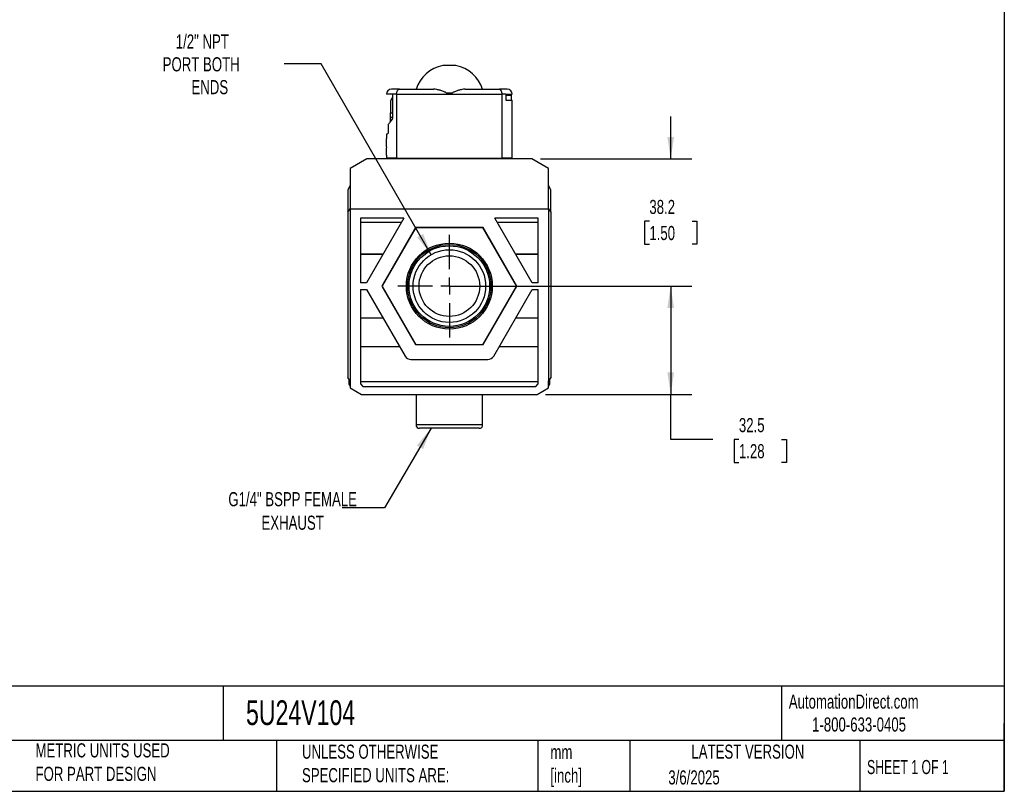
# Model space of a CAD drawing. Header units: millimetres. Extents: x 13 to 546, y 13 to 419.
# Tile 3 of 5: x 250 to 546, y 13 to 244. Entities that reach past the tile are written whole.
import ezdxf

# ---------------------------------------------------------------- set-up
doc = ezdxf.new("R2010")
doc.units = ezdxf.units.MM
doc.header["$LTSCALE"] = 2
doc.linetypes.add('SLD-Center', pattern=[19.05, 15.24, -1.27, 1.27, -1.27])
doc.linetypes.add('SLD-Solid', pattern=[0])
doc.layers.add('CENTER', color=40, linetype='SLD-Center')
doc.layers.add('DIMENSIONS', color=140, linetype='SLD-Solid', lineweight=25)
doc.layers.add('TEXT', color=140, linetype='SLD-Solid', lineweight=25)
doc.styles.add('SLDTEXTSTYLE0', font='TXT', dxfattribs={"width": 0.7})
doc.styles.add('SLDTEXTSTYLE1', font='TXT', dxfattribs={"width": 0.65})
doc.dimstyles.new('SLDDIMSTYLE0', dxfattribs={"dimtxt": 4.316016, "dimasz": 6.604, "dimexe": 0, "dimexo": 0.0625, "dimgap": 1.079004, "dimtad": 0, "dimtih": 1, "dimtoh": 1, "dimrnd": 1e-09, "dimzin": 12, "dimdsep": 46, "dimtxsty": 'SLDTEXTSTYLE0', "dimsah": 1, "dimcen": 0.09, "dimadec": 0, "dimazin": 3, "dimtfac": 1, "dimtofl": 0, "dimtmove": 0, "dimatfit": 3, "dimfxl": 0, "dimfrac": 2, "dimtolj": 1, "dimtzin": 12, "dimarcsym": 0})
doc.dimstyles.new('SLDDIMSTYLE1', dxfattribs={"dimtxt": 4.316016, "dimasz": 6.604, "dimexe": 0, "dimexo": 0.0625, "dimgap": 1.079004, "dimtad": 0, "dimtih": 1, "dimtoh": 1, "dimrnd": 1e-09, "dimzin": 12, "dimdsep": 46, "dimtxsty": 'SLDTEXTSTYLE0', "dimsah": 1, "dimcen": 0.09, "dimadec": 0, "dimazin": 3, "dimtfac": 1, "dimtmove": 0, "dimatfit": 0, "dimfxl": 0, "dimfrac": 2, "dimtolj": 1, "dimtzin": 12, "dimarcsym": 0})
doc.dimstyles.new('SLDDIMSTYLE4', dxfattribs={"dimtxt": 4.316016, "dimasz": 6.604, "dimexe": 0, "dimexo": 0.0625, "dimgap": 1.079004, "dimtad": 0, "dimtih": 1, "dimtoh": 1, "dimrnd": 1e-09, "dimzin": 12, "dimdsep": 46, "dimtxsty": 'SLDTEXTSTYLE0', "dimsah": 1, "dimcen": 0, "dimadec": 0, "dimazin": 3, "dimtfac": 1, "dimtofl": 0, "dimtmove": 0, "dimatfit": 3, "dimfxl": 0, "dimfrac": 2, "dimtolj": 1, "dimtzin": 12, "dimarcsym": 0})
doc.dimstyles.new('SLDDIMSTYLE5', dxfattribs={"dimtxt": 0.18, "dimasz": 6.604, "dimexe": 0, "dimexo": 0.0625, "dimgap": 0, "dimtad": 0, "dimtih": 1, "dimtoh": 1, "dimdec": 0, "dimrnd": 1e-09, "dimzin": 0, "dimdsep": 46, "dimtxsty": 'Standard', "dimsah": 1, "dimcen": 0.09, "dimadec": 0, "dimazin": 0, "dimtfac": 6.604, "dimtdec": 0, "dimtofl": 0, "dimtmove": 0, "dimatfit": 3, "dimfxl": 0, "dimfrac": 2, "dimtolj": 1, "dimtzin": 0, "dimarcsym": 0})

# ---------------------------------------------------------------- blocks, each defined once
blk = doc.blocks.new('_D_7')
at = {"layer": 'DIMENSIONS'}
for p, q in [((445.93, 202.58), (445.93, 215.28)), ((406.81, 202.58), (452.28, 202.58)), ((439.52, 183.85), (438.07, 183.85)), ((438.07, 183.85), (438.07, 176.99)), ((452.34, 183.85), (453.79, 183.85)), ((453.79, 183.85), (453.79, 176.99)), ((438.07, 176.99), (439.52, 176.99)), ((453.79, 176.99), (452.34, 176.99)), ((382.01, 164.38), (452.28, 164.38)), ((445.93, 164.38), (445.93, 151.68))]:
    blk.add_line(p, q, dxfattribs=at)
for points in [[(445.93, 202.58), (446.95, 209.19), (444.92, 209.19)], [(445.93, 164.38), (444.92, 157.78), (446.95, 157.78)]]:
    blk.add_solid(points, dxfattribs=at)
at = {"layer": 'DIMENSIONS', "char_height": 4.233, "attachment_point": 1, "style": 'SLDTEXTSTYLE0'}
for s, insert in [('38.2', (439.52, 190.27)), ('1.50', (439.52, 182.44))]:
    blk.add_mtext(s, dxfattribs=dict(at, insert=insert))
blk = doc.blocks.new('_D_8')
at = {"layer": 'DIMENSIONS'}
for p, q in [((382.01, 164.38), (452.28, 164.38)), ((445.93, 164.38), (445.93, 131.88)), ((408.34, 131.88), (452.28, 131.88)), ((445.93, 118.33), (445.93, 131.88)), ((458.63, 118.33), (445.93, 118.33)), ((466.41, 118.33), (464.96, 118.33)), ((464.96, 118.33), (464.96, 111.47)), ((479.24, 118.33), (480.69, 118.33)), ((480.69, 118.33), (480.69, 111.47)), ((464.96, 111.47), (466.41, 111.47)), ((480.69, 111.47), (479.24, 111.47))]:
    blk.add_line(p, q, dxfattribs=at)
for points in [[(445.93, 164.38), (444.92, 157.78), (446.95, 157.78)], [(445.93, 131.88), (446.95, 138.49), (444.92, 138.49)]]:
    blk.add_solid(points, dxfattribs=at)
at = {"layer": 'DIMENSIONS', "char_height": 4.233, "attachment_point": 1, "style": 'SLDTEXTSTYLE0'}
for s, insert in [('32.5', (466.41, 124.76)), ('1.28', (466.41, 116.93))]:
    blk.add_mtext(s, dxfattribs=dict(at, insert=insert))
blk = doc.blocks.new('_D_9')
at = {"layer": 'DIMENSIONS'}
for p, q in [((340.97, 231.07), (329.86, 231.07)), ((374.02, 173.82), (340.97, 231.07))]:
    blk.add_line(p, q, dxfattribs=at)
blk.add_solid([(374.02, 173.82), (371.6, 180.05), (369.84, 179.03)], dxfattribs=at)
at = {"layer": 'DIMENSIONS', "char_height": 4.233, "attachment_point": 1, "style": 'SLDTEXTSTYLE0'}
for s, insert in [('1/2" NPT', (297.33, 239.95)), ('PORT BOTH', (293.4, 233.09)), ('ENDS', (302.04, 226.24))]:
    blk.add_mtext(s, dxfattribs=dict(at, insert=insert))
blk = doc.blocks.new('SW_CENTERMARKSYMBOL_11')
at = {"layer": 'CENTER', "color": 0}
for p, q in [((0, 5.08), (0, 15.44)), ((-5.08, 0), (-15.44, 0)), ((0, 0), (-2.54, 0)), ((0, 0), (0, 2.54)), ((0, 0), (0, -2.54)), ((0, 0), (2.54, 0)), ((5.08, 0), (15.44, 0)), ((0, -5.08), (0, -15.44))]:
    blk.add_line(p, q, dxfattribs=at)

msp = doc.modelspace()

# ---------------------------------------------------------------- linework, layer by layer
for p, q in [((381.452, 230.595), (377.483, 230.595)), ((362.488, 221.984), (360.568, 221.984)), ((364.457, 223.484), (362.068, 223.484)), ((362.488, 214.694), (362.488, 221.984)), ((363.621, 221.984), (362.488, 221.984)), ((363.621, 221.984), (363.621, 202.757)), ((363.621, 221.984), (379.468, 221.984)), ((364.457, 223.484), (374.717, 223.484)), ((380.363, 222.324), (378.573, 222.324)), ((379.468, 221.984), (395.315, 221.984)), ((384.219, 223.484), (394.479, 223.484)), ((396.868, 223.484), (394.479, 223.484)), ((395.315, 202.757), (395.315, 221.984)), ((396.448, 221.984), (395.315, 221.984)), ((396.448, 221.984), (396.448, 220.184)), ((396.448, 221.984), (398.368, 221.984)), ((361.768, 219.484), (361.768, 216.44)), ((396.448, 221.684), (398.168, 221.684)), ((396.448, 220.184), (398.368, 220.184)), ((398.168, 220.184), (398.168, 221.684)), ((398.368, 202.757), (398.368, 220.184)), ((361.768, 215.126), (361.768, 216.44)), ((361.768, 216.44), (362.488, 216.44)), ((361.768, 213.69), (361.768, 215.126)), ((361.768, 215.126), (362.488, 215.126)), ((360.568, 209.984), (360.568, 208.684)), ((360.568, 209.984), (360.646, 209.984)), ((361.064, 212.818), (361.064, 210.334)), ((360.583, 208.684), (360.568, 208.684)), ((360.583, 206.184), (360.583, 208.684)), ((360.674, 206.184), (360.583, 206.184)), ((354.668, 202.584), (349.668, 199.697)), ((404.268, 202.584), (354.668, 202.584)), ((398.418, 202.671), (360.518, 202.671)), ((360.568, 203.684), (360.568, 202.757)), ((363.621, 202.757), (360.568, 202.757)), ((409.268, 199.697), (404.268, 202.584)), ((349.668, 199.697), (349.668, 187.584)), ((409.268, 187.584), (409.268, 199.697)), ((349.668, 194.545), (348.968, 193.332)), ((348.968, 193.332), (348.968, 186.546)), ((409.968, 193.332), (409.268, 194.545)), ((409.968, 186.546), (409.968, 193.332)), ((348.968, 186.546), (349.668, 187.584)), ((348.968, 186.546), (348.968, 136.924)), ((349.668, 187.584), (409.268, 187.584)), ((349.668, 187.584), (349.668, 135.924)), ((409.268, 187.584), (409.268, 135.924)), ((409.268, 187.584), (409.968, 186.546)), ((409.968, 186.546), (409.968, 136.924)), ((352.768, 184.784), (352.768, 165.384)), ((365.785, 184.784), (352.768, 184.784)), ((352.768, 183.628), (365.117, 183.628)), ((365.785, 184.784), (354.584, 165.384)), ((406.168, 184.784), (393.151, 184.784)), ((404.352, 165.384), (393.151, 184.784)), ((393.819, 183.628), (406.168, 183.628)), ((406.168, 165.384), (406.168, 184.784)), ((369.335, 181.934), (359.203, 164.384)), ((369.364, 181.884), (359.261, 164.384)), ((389.6, 181.934), (369.335, 181.934)), ((389.571, 181.884), (369.364, 181.884)), ((399.675, 164.384), (389.571, 181.884)), ((399.733, 164.384), (389.6, 181.934)), ((359.524, 173.94), (352.768, 173.94)), ((352.768, 173.934), (359.52, 173.934)), ((406.168, 173.94), (399.412, 173.94)), ((399.415, 173.934), (406.168, 173.934)), ((354.584, 165.384), (352.768, 165.384)), ((352.768, 163.384), (354.584, 163.384)), ((352.768, 163.384), (352.768, 134.991)), ((354.584, 163.384), (366.16, 143.334)), ((359.203, 164.384), (369.335, 146.834)), ((359.261, 164.384), (369.364, 146.884)), ((389.571, 146.884), (399.675, 164.384)), ((389.6, 146.834), (399.733, 164.384)), ((392.776, 143.334), (404.352, 163.384)), ((406.168, 165.384), (404.352, 165.384)), ((404.352, 163.384), (406.168, 163.384)), ((406.168, 134.991), (406.168, 163.384)), ((352.768, 154.834), (359.52, 154.834)), ((352.768, 154.828), (359.524, 154.828)), ((399.412, 154.828), (406.168, 154.828)), ((399.415, 154.834), (406.168, 154.834)), ((352.768, 146.221), (364.493, 146.221)), ((369.335, 146.834), (389.6, 146.834)), ((369.364, 146.884), (389.571, 146.884)), ((394.443, 146.221), (406.168, 146.221)), ((367.892, 142.334), (391.044, 142.334)), ((349.668, 135.924), (348.968, 136.924)), ((349.268, 136.459), (349.268, 136.496)), ((349.268, 136.459), (349.293, 136.459)), ((349.268, 136.434), (349.268, 134.957)), ((349.311, 136.434), (349.268, 136.434)), ((409.968, 136.924), (409.268, 135.924)), ((409.625, 136.434), (409.668, 136.434)), ((409.668, 136.459), (409.642, 136.459)), ((409.668, 136.496), (409.668, 136.459)), ((409.668, 134.957), (409.668, 136.434)), ((349.268, 134.957), (349.668, 134.364)), ((349.668, 135.924), (349.668, 133.884)), ((349.668, 133.884), (353.132, 131.884)), ((352.768, 135.734), (406.168, 135.734)), ((352.768, 134.991), (353.475, 134.284)), ((353.475, 134.284), (405.461, 134.284)), ((405.461, 134.284), (406.168, 134.991)), ((405.804, 131.884), (409.268, 133.884)), ((409.268, 133.884), (409.268, 135.924)), ((409.268, 134.364), (409.668, 134.957)), ((353.132, 131.884), (405.804, 131.884)), ((369.468, 131.884), (369.468, 122.684)), ((389.468, 122.684), (389.468, 131.884)), ((389.468, 122.684), (369.468, 122.684)), ((388.468, 121.684), (370.468, 121.684))]:
    msp.add_line(p, q)
at = {"flags": 128}
for points in [[(363.583, 202.684), (364.355, 202.684), (365.203, 202.684), (366.124, 202.684), (367.112, 202.684), (368.162, 202.684), (369.27, 202.684), (370.429, 202.684), (371.633, 202.684), (372.878, 202.684), (374.155, 202.684), (375.46, 202.684), (376.784, 202.684), (378.123, 202.684), (379.468, 202.684), (380.813, 202.684), (382.151, 202.684), (383.476, 202.684), (384.78, 202.684), (386.058, 202.684), (387.302, 202.684), (388.507, 202.684), (389.666, 202.684), (390.774, 202.684), (391.824, 202.684), (392.812, 202.684), (393.732, 202.684), (394.581, 202.684), (395.353, 202.684)], [(398.368, 202.757), (398.319, 202.757), (398.172, 202.757), (397.928, 202.757), (397.588, 202.757), (397.155, 202.757), (396.629, 202.757), (396.015, 202.757), (395.315, 202.757)]]:
    msp.add_lwpolyline(points, dxfattribs=at)
for radius in [12.9, 12.5, 12.1, 10.9, 9.103]:
    msp.add_circle((379.468, 164.384), radius)
for centre, radius, start, end in [((379.468, 220.284), 10.5, 100.89504, 162.25616), ((379.468, 220.284), 10.5, 17.74384, 79.10496), ((362.068, 221.984), 1.5, 90, 180), ((396.868, 221.984), 1.5, 0, 90), ((363.968, 219.484), 2.2, 132.27749, 180), ((360.568, 202.584), 0.1, 120, 180), ((360.468, 202.757), 0.1, 300, 359.99946), ((398.468, 202.757), 0.1, 179.99998, 240), ((398.368, 202.584), 0.1, 0, 60), ((367.892, 144.334), 2, 210, 270), ((391.044, 144.334), 2, 270, 330), ((370.468, 122.684), 1, 180, 269.99999), ((388.468, 122.684), 1, 270.00001, 0)]:
    msp.add_arc(centre, radius, start, end)
for points, knots in [([(363.621, 221.984), (363.621, 222.09), (363.627, 222.195), (363.651, 222.399), (363.669, 222.5), (363.737, 222.781), (363.803, 222.948), (364.04, 223.347), (364.249, 223.484), (364.457, 223.484)], [0, 0, 0, 0, 0.125, 0.125, 0.25, 0.25, 0.5, 0.5, 1, 1, 1, 1]), ([(378.573, 222.324), (378.556, 222.366), (378.526, 222.401), (378.46, 222.462), (378.424, 222.489), (378.312, 222.563), (378.232, 222.606), (377.992, 222.726), (377.828, 222.795), (377.335, 222.988), (377, 223.097), (376.341, 223.279), (376.014, 223.351), (375.364, 223.454), (375.041, 223.484), (374.717, 223.484)], [0, 0, 0, 0, 0.03125, 0.03125, 0.0625, 0.0625, 0.125, 0.125, 0.25, 0.25, 0.5, 0.5, 0.75, 0.75, 1, 1, 1, 1]), ([(384.219, 223.484), (383.896, 223.484), (383.573, 223.454), (382.922, 223.352), (382.595, 223.279), (381.934, 223.096), (381.6, 222.987), (381.106, 222.794), (380.942, 222.725), (380.702, 222.606), (380.624, 222.563), (380.513, 222.489), (380.477, 222.463), (380.41, 222.401), (380.379, 222.366), (380.363, 222.324)], [0, 0, 0, 0, 0.25, 0.25, 0.5, 0.5, 0.75, 0.75, 0.875, 0.875, 0.9375, 0.9375, 0.96875, 0.96875, 1, 1, 1, 1]), ([(395.315, 221.984), (395.315, 222.09), (395.309, 222.195), (395.285, 222.399), (395.267, 222.5), (395.199, 222.781), (395.133, 222.948), (394.896, 223.347), (394.687, 223.484), (394.479, 223.484)], [0, 0, 0, 0, 0.125, 0.125, 0.25, 0.25, 0.5, 0.5, 1, 1, 1, 1]), ([(361.064, 212.818), (361.235, 213.037), (361.444, 213.307), (361.923, 213.934), (362.192, 214.292), (362.488, 214.694)], [0, 0, 0, 0, 0.5, 0.5, 1, 1, 1, 1]), ([(363.621, 202.757), (363.621, 202.747), (363.619, 202.737), (363.616, 202.728), (363.613, 202.719), (363.608, 202.71), (363.601, 202.702), (363.596, 202.695), (363.59, 202.689), (363.583, 202.684)], [0, 0, 0, 0, 0.000029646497, 0.000029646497, 0.000029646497, 0.000059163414, 0.000059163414, 0.000059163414, 0.000084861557, 0.000084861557, 0.000084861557, 0.000084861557])]:
    msp.add_open_spline(points, degree=3, knots=knots)
for points in [[(378.573, 222.324), (378.871, 222.212), (379.169, 222.098), (379.468, 221.984)], [(379.468, 221.984), (379.766, 222.098), (380.065, 222.212), (380.363, 222.324)], [(360.646, 209.984), (360.725, 210.051), (360.865, 210.168), (361.064, 210.334)], [(360.568, 203.684), (360.568, 204.519), (360.603, 205.354), (360.674, 206.184)], [(395.353, 202.684), (395.33, 202.702), (395.315, 202.728), (395.315, 202.757)]]:
    msp.add_open_spline(points, degree=3)
at = {"layer": 'TEXT'}
for p, q in [((546.1, 419.1), (546.1, 12.7)), ((546.1, 44.252), (12.7, 44.252)), ((311.518, 44.252), (311.518, 27.94)), ((479.151, 44.252), (479.151, 27.94)), ((546.1, 12.7), (546.1, 33.02)), ((546.1, 27.94), (12.7, 27.94)), ((327.56, 27.94), (327.56, 12.7)), ((406.049, 27.94), (406.049, 12.7)), ((433.624, 27.94), (433.624, 12.7)), ((502.697, 27.94), (502.697, 12.7)), ((12.7, 12.7), (546.1, 12.7))]:
    msp.add_line(p, q, dxfattribs=at)

# ---------------------------------------------------------------- block references
at = {"layer": 'CENTER'}
msp.add_blockref('SW_CENTERMARKSYMBOL_11', (379.468, 164.384), dxfattribs=at)

# ---------------------------------------------------------------- texts
at = {"layer": 'TEXT'}
for s, insert, char_height, attachment_point, style in [('G1/4" BSPP FEMALE^JEXHAUST', (332.416, 102.52), 4.23333, 2, 'SLDTEXTSTYLE0'), ('AutomationDirect.com', (481.39, 41.753), 4.23333, 1, 'SLDTEXTSTYLE0'), ('5U24V104', (318.415, 40.013), 7.4083, 1, 'SLDTEXTSTYLE0'), ('1-800-633-0405', (488.383, 34.874), 4.23333, 1, 'SLDTEXTSTYLE0'), ('METRIC UNITS USED ^JFOR PART DESIGN', (255.209, 27.112), 4.23333, 1, 'SLDTEXTSTYLE0'), ('UNLESS OTHERWISE ^JSPECIFIED UNITS ARE:', (335.216, 26.721), 4.23333, 1, 'SLDTEXTSTYLE0'), ('LATEST VERSION', (469.104, 26.728), 4.23333, 2, 'SLDTEXTSTYLE0'), ('mm^J[inch]', (409.814, 26.594), 4.2333, 1, 'SLDTEXTSTYLE0'), ('SHEET 1 OF 1', (504.883, 22.103), 4.23333, 1, 'SLDTEXTSTYLE1'), ('3/6/2025', (445.226, 18.994), 4.2333, 1, 'SLDTEXTSTYLE0')]:
    msp.add_mtext(s, dxfattribs=dict(at, insert=insert, char_height=char_height, attachment_point=attachment_point, style=style))

# ---------------------------------------------------------------- dimensions: what is measured, and where the dimension line sits
at = {"layer": 'DIMENSIONS'}
dim = msp.add_diameter_dim_2p(p1=(384.918, 154.944), p2=(374.018, 173.824), text='1/2" NPT\\PPORT BOTH\\PENDS', dimstyle='SLDDIMSTYLE4', override={"dimpost": '<>'}, dxfattribs=at)
dim.commit()
dim.dimension.update_dxf_attribs({"geometry": '_D_9', "text_midpoint": (310.041, 231.067), "dimtype": 163})
for base, p2, dimstyle, picture, middle in [((445.931, 202.584), (404.268, 202.584), 'SLDDIMSTYLE1', '_D_7', (445.931, 183.846)), ((445.931, 131.884), (405.804, 131.884), 'SLDDIMSTYLE0', '_D_8', (445.931, 118.333))]:
    dim = msp.add_linear_dim(base=base, p1=(379.468, 164.384), p2=p2, angle=90, dimstyle=dimstyle, dxfattribs=at)
    dim.commit()
    dim.dimension.update_dxf_attribs({"geometry": picture, "text_midpoint": middle, "dimtype": 160})

# ---------------------------------------------------------------- leaders
at = {"layer": 'TEXT'}
msp.add_leader([(373.988, 121.684), (360.013, 97.792), (347.313, 97.792)], dimstyle='SLDDIMSTYLE5', dxfattribs=at)

doc.saveas('drawing.dxf')
